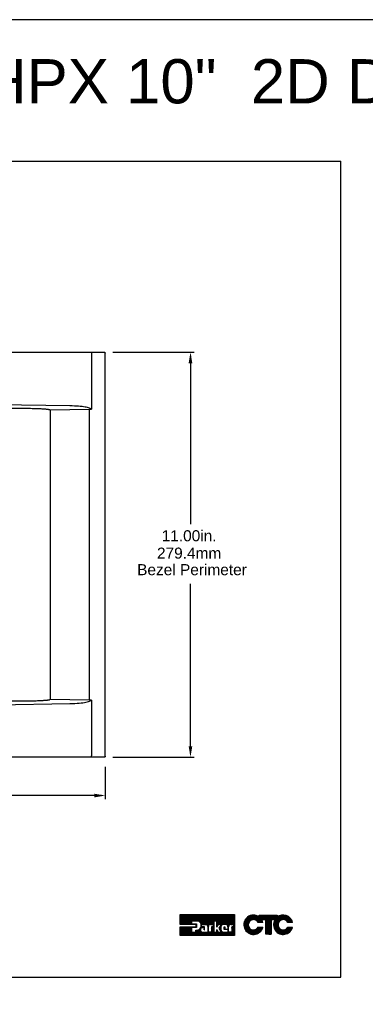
# Model space of a CAD drawing. Extents: x 126 to 180.2, y -64.4 to 9.5.
# Tile 22 of 26: x 143.7 to 153.1, y -17.2 to 9.5. Entities that reach past the tile are written whole.
import ezdxf

# ---------------------------------------------------------------- set-up
doc = ezdxf.new("R2010")
doc.units = 0
doc.header["$LTSCALE"] = 1.87
doc.header["$MEASUREMENT"] = 0
doc.layers.get('0').update_dxf_attribs({"linetype": 'CONTINUOUS'})
for name, color, linetype in [('dim', 5, 'CONTINUOUS'), ('prod', 6, 'CONTINUOUS'), ('UNIT', 7, 'CONTINUOUS')]:
    doc.layers.add(name, color=color, linetype=linetype)

msp = doc.modelspace()

# ---------------------------------------------------------------- linework, layer by layer
at = {"linetype": 'Continuous'}
for p, q in [((126.77, 5.69), (152.438, 5.69)), ((152.438, -16.47), (152.438, 5.69)), ((126.77, -16.47), (152.438, -16.47))]:
    msp.add_line(p, q, dxfattribs=at)
at = {"layer": 'dim'}
for p, q in [((146.24, 0.504), (148.452, 0.504)), ((148.352, 0.404), (148.352, -4.168)), ((148.352, -10.396), (148.352, -5.785)), ((146.24, -10.496), (148.452, -10.496)), ((146.037, -10.757), (146.037, -11.636)), ((145.937, -11.536), (140.016, -11.536))]:
    msp.add_line(p, q, dxfattribs=at)
for points in [[(148.302, 0.204), (148.402, 0.204), (148.352, 0.504)], [(148.302, -10.196), (148.402, -10.196), (148.352, -10.496)], [(145.737, -11.486), (145.737, -11.586), (146.037, -11.536)]]:
    msp.add_solid(points, dxfattribs=at)
at = {"layer": 'prod', "flags": 128}
msp.add_lwpolyline([(125.956, -64.355), (180.249, -64.355), (180.249, 9.533), (125.956, 9.533)], close=True, dxfattribs=at)
at = {"layer": 'UNIT'}
for p, q in [((132.287, 0.504), (146.007, 0.504)), ((145.667, 0.467), (145.667, -1.047)), ((146.037, -10.466), (146.037, 0.474)), ((134.45, -1.019), (143.843, -1.019)), ((144.536, -1.065), (144.538, -1.065)), ((144.536, -1.065), (144.536, -8.927)), ((144.538, -1.065), (145.611, -1.047)), ((145.611, -8.946), (145.611, -1.047)), ((143.843, -8.973), (134.45, -8.973)), ((144.536, -8.927), (144.538, -8.927)), ((145.611, -8.946), (144.538, -8.927)), ((145.667, -8.946), (145.667, -10.46)), ((146.007, -10.496), (132.287, -10.496)), ((148.07, -15.031), (148.337, -14.763)), ((148.07, -15.021), (148.327, -14.763)), ((148.07, -15.011), (148.317, -14.763)), ((148.07, -15.001), (148.307, -14.763)), ((148.07, -14.99), (148.297, -14.763)), ((148.07, -14.98), (148.287, -14.763)), ((148.07, -14.97), (148.277, -14.763)), ((148.07, -14.96), (148.267, -14.763)), ((148.07, -14.95), (148.257, -14.763)), ((148.07, -14.94), (148.247, -14.763)), ((148.07, -14.93), (148.237, -14.763)), ((148.07, -14.92), (148.227, -14.763)), ((148.07, -14.91), (148.217, -14.763)), ((148.07, -14.9), (148.207, -14.763)), ((148.07, -14.89), (148.197, -14.763)), ((148.07, -14.88), (148.187, -14.763)), ((148.07, -14.87), (148.177, -14.763)), ((148.07, -14.86), (148.166, -14.763)), ((148.07, -14.85), (148.156, -14.763)), ((148.07, -14.84), (148.146, -14.763)), ((148.07, -14.83), (148.136, -14.763)), ((148.07, -14.82), (148.126, -14.763)), ((148.07, -14.81), (148.116, -14.763)), ((148.07, -14.8), (148.106, -14.763)), ((148.07, -14.79), (148.096, -14.763)), ((148.07, -14.78), (148.086, -14.763)), ((148.07, -14.77), (148.076, -14.763)), ((148.07, -15.035), (148.07, -14.763)), ((148.07, -14.763), (149.552, -14.763)), ((148.075, -15.035), (148.347, -14.763)), ((148.085, -15.035), (148.357, -14.763)), ((148.095, -15.035), (148.367, -14.763)), ((148.105, -15.035), (148.377, -14.763)), ((148.115, -15.035), (148.387, -14.763)), ((148.125, -15.035), (148.397, -14.763)), ((148.135, -15.035), (148.408, -14.763)), ((148.145, -15.035), (148.418, -14.763)), ((148.155, -15.035), (148.428, -14.763)), ((148.165, -15.035), (148.438, -14.763)), ((148.175, -15.035), (148.448, -14.763)), ((148.185, -15.035), (148.458, -14.763)), ((148.195, -15.035), (148.468, -14.763)), ((148.205, -15.035), (148.478, -14.763)), ((148.215, -15.035), (148.488, -14.763)), ((148.225, -15.035), (148.498, -14.763)), ((148.235, -15.035), (148.508, -14.763)), ((148.246, -15.035), (148.518, -14.763)), ((148.256, -15.035), (148.528, -14.763)), ((148.266, -15.035), (148.538, -14.763)), ((148.276, -15.035), (148.548, -14.763)), ((148.286, -15.035), (148.558, -14.763)), ((148.296, -15.035), (148.381, -14.951)), ((148.306, -15.035), (148.381, -14.961)), ((148.316, -15.035), (148.381, -14.971)), ((148.381, -14.945), (148.381, -15.019)), ((148.54, -14.945), (148.381, -14.945)), ((148.387, -14.945), (148.568, -14.763)), ((148.397, -14.945), (148.578, -14.763)), ((148.407, -14.945), (148.588, -14.763)), ((148.417, -14.945), (148.598, -14.763)), ((148.427, -14.945), (148.608, -14.763)), ((148.437, -14.945), (148.618, -14.763)), ((148.447, -14.945), (148.628, -14.763)), ((148.457, -14.945), (148.639, -14.763)), ((148.467, -14.945), (148.649, -14.763)), ((148.477, -14.945), (148.659, -14.763)), ((148.487, -14.945), (148.669, -14.763)), ((148.497, -14.945), (148.679, -14.763)), ((148.507, -14.945), (148.689, -14.763)), ((148.517, -14.945), (148.699, -14.763)), ((148.527, -14.945), (148.709, -14.763)), ((148.537, -14.945), (148.719, -14.763)), ((148.546, -14.946), (148.729, -14.763)), ((148.555, -14.947), (148.739, -14.763)), ((148.564, -14.948), (148.749, -14.763)), ((148.571, -14.951), (148.759, -14.763)), ((148.578, -14.954), (148.769, -14.763)), ((148.585, -14.957), (148.779, -14.763)), ((148.592, -14.96), (148.789, -14.763)), ((148.598, -14.965), (148.799, -14.763)), ((148.603, -14.969), (148.809, -14.763)), ((148.608, -14.974), (148.819, -14.763)), ((148.614, -14.979), (148.829, -14.763)), ((148.618, -14.985), (148.839, -14.763)), ((148.622, -14.991), (148.849, -14.763)), ((148.626, -14.997), (148.859, -14.763)), ((148.629, -15.003), (148.869, -14.763)), ((148.632, -15.011), (148.88, -14.763)), ((148.634, -15.019), (148.89, -14.763)), ((148.636, -15.026), (148.9, -14.763)), ((148.639, -15.034), (148.91, -14.763)), ((148.641, -15.042), (148.92, -14.763)), ((148.657, -15.035), (148.93, -14.763)), ((148.667, -15.035), (148.94, -14.763)), ((148.677, -15.035), (148.95, -14.763)), ((148.687, -15.035), (148.96, -14.763)), ((148.697, -15.035), (148.97, -14.763)), ((148.707, -15.035), (148.98, -14.763)), ((148.718, -15.035), (148.99, -14.763)), ((148.728, -15.035), (149, -14.763)), ((148.738, -15.035), (149.01, -14.763)), ((148.748, -15.035), (149.02, -14.763)), ((148.758, -15.035), (149.03, -14.763)), ((148.768, -15.035), (149.04, -14.763)), ((148.776, -15.037), (149.05, -14.763)), ((148.785, -15.039), (149.06, -14.763)), ((148.792, -15.042), (149.07, -14.763)), ((148.798, -15.046), (149.08, -14.763)), ((148.804, -15.05), (149.09, -14.763)), ((148.809, -15.055), (149.1, -14.763)), ((148.813, -15.061), (149.111, -14.763)), ((148.817, -15.067), (149.121, -14.763)), ((148.82, -15.074), (149.131, -14.763)), ((148.821, -15.082), (149.141, -14.763)), ((148.874, -15.039), (149.151, -14.763)), ((148.887, -15.037), (149.161, -14.763)), ((148.898, -15.035), (148.984, -14.95)), ((148.908, -15.035), (148.984, -14.96)), ((148.918, -15.035), (148.984, -14.97)), ((148.984, -14.948), (148.984, -15.243)), ((149.068, -14.948), (148.984, -14.948)), ((148.986, -14.948), (149.171, -14.763)), ((148.996, -14.948), (149.181, -14.763)), ((149.006, -14.948), (149.191, -14.763)), ((149.016, -14.948), (149.201, -14.763)), ((149.026, -14.948), (149.211, -14.763)), ((149.036, -14.948), (149.221, -14.763)), ((149.046, -14.948), (149.231, -14.763)), ((149.056, -14.948), (149.241, -14.763)), ((149.067, -14.948), (149.251, -14.763)), ((149.068, -15.067), (149.372, -14.763)), ((149.068, -15.057), (149.362, -14.763)), ((149.068, -15.047), (149.352, -14.763)), ((149.068, -15.037), (149.342, -14.763)), ((149.068, -15.027), (149.331, -14.763)), ((149.068, -15.017), (149.321, -14.763)), ((149.068, -15.007), (149.311, -14.763)), ((149.068, -14.997), (149.301, -14.763)), ((149.068, -14.987), (149.291, -14.763)), ((149.068, -14.977), (149.281, -14.763)), ((149.068, -14.967), (149.271, -14.763)), ((149.068, -14.957), (149.261, -14.763)), ((149.068, -15.107), (149.068, -14.948)), ((149.109, -15.035), (149.382, -14.763)), ((149.119, -15.035), (149.392, -14.763)), ((149.129, -15.035), (149.402, -14.763)), ((149.139, -15.035), (149.412, -14.763)), ((149.149, -15.035), (149.422, -14.763)), ((149.159, -15.035), (149.432, -14.763)), ((149.169, -15.035), (149.442, -14.763)), ((149.17, -15.075), (149.482, -14.763)), ((149.18, -15.035), (149.452, -14.763)), ((149.186, -15.05), (149.472, -14.763)), ((149.19, -15.035), (149.462, -14.763)), ((149.213, -15.042), (149.492, -14.763)), ((149.228, -15.037), (149.502, -14.763)), ((149.241, -15.034), (149.512, -14.763)), ((149.252, -15.034), (149.522, -14.763)), ((149.262, -15.033), (149.532, -14.763)), ((149.272, -15.033), (149.542, -14.763)), ((149.282, -15.033), (149.552, -14.763)), ((149.292, -15.033), (149.552, -14.773)), ((149.302, -15.034), (149.552, -14.783)), ((149.31, -15.035), (149.552, -14.793)), ((149.319, -15.037), (149.552, -14.803)), ((149.327, -15.039), (149.552, -14.813)), ((149.333, -15.042), (149.552, -14.823)), ((149.339, -15.046), (149.552, -14.833)), ((149.345, -15.05), (149.552, -14.843)), ((149.351, -15.055), (149.552, -14.853)), ((149.355, -15.061), (149.552, -14.863)), ((149.359, -15.067), (149.552, -14.874)), ((149.363, -15.073), (149.552, -14.884)), ((149.366, -15.08), (149.552, -14.894)), ((149.368, -15.088), (149.552, -14.904)), ((149.426, -15.04), (149.552, -14.914)), ((149.438, -15.038), (149.552, -14.924)), ((149.451, -15.035), (149.552, -14.934)), ((149.461, -15.035), (149.552, -14.944)), ((149.471, -15.035), (149.552, -14.954)), ((149.481, -15.035), (149.552, -14.964)), ((149.552, -14.763), (149.552, -15.332)), ((149.803, -15.067), (150.087, -14.783)), ((149.803, -15.06), (150.08, -14.783)), ((149.803, -15.053), (150.073, -14.783)), ((149.803, -15.047), (150.066, -14.783)), ((149.803, -15.04), (150.06, -14.783)), ((149.803, -15.033), (150.053, -14.783)), ((149.803, -15.027), (150.046, -14.783)), ((149.804, -15.073), (150.092, -14.784)), ((149.804, -15.019), (150.039, -14.784)), ((149.805, -15.078), (150.098, -14.785)), ((149.805, -15.011), (150.031, -14.785)), ((149.806, -15.084), (150.104, -14.786)), ((149.806, -15.003), (150.023, -14.787)), ((149.807, -15.09), (150.109, -14.787)), ((149.808, -15.095), (150.115, -14.788)), ((149.808, -14.995), (150.015, -14.788)), ((149.809, -14.987), (150.007, -14.789)), ((149.809, -15.101), (149.966, -14.944)), ((149.811, -14.979), (149.998, -14.791)), ((149.814, -14.968), (149.989, -14.794)), ((149.818, -14.958), (149.978, -14.798)), ((149.822, -14.948), (149.967, -14.802)), ((149.825, -14.937), (149.957, -14.806)), ((149.833, -14.923), (149.943, -14.813)), ((149.842, -14.907), (149.927, -14.822)), ((149.857, -14.885), (149.906, -14.836)), ((149.968, -14.942), (150.121, -14.789)), ((149.994, -14.922), (150.127, -14.79)), ((150.006, -14.917), (150.132, -14.791)), ((150.018, -14.912), (150.137, -14.793)), ((150.028, -14.909), (150.142, -14.795)), ((150.036, -14.907), (150.147, -14.796)), ((150.044, -14.906), (150.152, -14.798)), ((150.053, -14.904), (150.157, -14.8)), ((150.059, -14.904), (150.162, -14.802)), ((150.066, -14.904), (150.167, -14.803)), ((150.072, -14.904), (150.172, -14.805)), ((150.079, -14.905), (150.176, -14.807)), ((150.085, -14.905), (150.181, -14.81)), ((150.091, -14.906), (150.185, -14.812)), ((150.096, -14.908), (150.189, -14.814)), ((150.101, -14.909), (150.193, -14.817)), ((150.106, -14.911), (150.198, -14.819)), ((150.112, -14.912), (150.202, -14.822)), ((150.117, -14.914), (150.206, -14.824)), ((150.121, -14.916), (150.21, -14.827)), ((150.126, -14.918), (150.215, -14.829)), ((150.13, -14.92), (150.263, -14.787)), ((150.134, -14.923), (150.27, -14.787)), ((150.139, -14.925), (150.276, -14.787)), ((150.143, -14.927), (150.283, -14.787)), ((150.147, -14.93), (150.29, -14.787)), ((150.151, -14.933), (150.296, -14.787)), ((150.154, -14.936), (150.303, -14.787)), ((150.158, -14.939), (150.31, -14.787)), ((150.161, -14.943), (150.317, -14.787)), ((150.165, -14.946), (150.323, -14.787)), ((150.168, -14.949), (150.33, -14.787)), ((150.172, -14.952), (150.337, -14.787)), ((150.175, -14.956), (150.343, -14.787)), ((150.177, -14.96), (150.35, -14.787)), ((150.18, -14.964), (150.357, -14.787)), ((150.183, -14.968), (150.363, -14.787)), ((150.185, -14.972), (150.37, -14.787)), ((150.188, -14.976), (150.377, -14.787)), ((150.192, -14.979), (150.383, -14.787)), ((150.199, -14.979), (150.39, -14.787)), ((150.205, -14.979), (150.397, -14.787)), ((150.212, -14.979), (150.404, -14.787)), ((150.215, -14.789), (150.216, -14.787)), ((150.215, -14.795), (150.223, -14.787)), ((150.215, -14.829), (150.256, -14.787)), ((150.215, -14.822), (150.25, -14.787)), ((150.215, -14.815), (150.243, -14.787)), ((150.215, -14.809), (150.236, -14.787)), ((150.215, -14.802), (150.23, -14.787)), ((150.215, -14.829), (150.215, -14.787)), ((150.215, -14.787), (150.708, -14.787)), ((150.219, -14.979), (150.41, -14.787)), ((150.226, -14.979), (150.292, -14.913)), ((150.232, -14.979), (150.294, -14.917)), ((150.239, -14.979), (150.296, -14.921)), ((150.246, -14.979), (150.299, -14.926)), ((150.252, -14.979), (150.301, -14.93)), ((150.259, -14.979), (150.303, -14.935)), ((150.266, -14.979), (150.305, -14.939)), ((150.272, -14.979), (150.307, -14.944)), ((150.279, -14.979), (150.309, -14.949)), ((150.286, -14.979), (150.311, -14.954)), ((150.398, -14.911), (150.291, -14.911)), ((150.293, -14.911), (150.417, -14.787)), ((150.293, -14.979), (150.313, -14.959)), ((150.299, -14.979), (150.314, -14.964)), ((150.3, -14.911), (150.424, -14.787)), ((150.306, -14.911), (150.43, -14.787)), ((150.306, -14.979), (150.316, -14.969)), ((150.313, -14.911), (150.437, -14.787)), ((150.32, -14.911), (150.444, -14.787)), ((150.327, -14.911), (150.45, -14.787)), ((150.333, -14.911), (150.457, -14.787)), ((150.34, -14.911), (150.464, -14.787)), ((150.347, -14.911), (150.471, -14.787)), ((150.353, -14.911), (150.477, -14.787)), ((150.36, -14.911), (150.484, -14.787)), ((150.367, -14.911), (150.491, -14.787)), ((150.373, -14.911), (150.497, -14.787)), ((150.38, -14.911), (150.504, -14.787)), ((150.387, -14.911), (150.511, -14.787)), ((150.394, -14.911), (150.517, -14.787)), ((150.398, -15.055), (150.665, -14.787)), ((150.398, -15.048), (150.658, -14.787)), ((150.398, -15.041), (150.651, -14.787)), ((150.398, -15.034), (150.645, -14.787)), ((150.398, -15.028), (150.638, -14.787)), ((150.398, -15.021), (150.631, -14.787)), ((150.398, -15.014), (150.625, -14.787)), ((150.398, -15.008), (150.618, -14.787)), ((150.398, -15.001), (150.611, -14.787)), ((150.398, -14.994), (150.604, -14.787)), ((150.398, -14.988), (150.598, -14.787)), ((150.398, -14.981), (150.591, -14.787)), ((150.398, -14.974), (150.584, -14.787)), ((150.398, -14.967), (150.578, -14.787)), ((150.398, -14.961), (150.571, -14.787)), ((150.398, -14.954), (150.564, -14.787)), ((150.398, -14.947), (150.558, -14.787)), ((150.398, -14.941), (150.551, -14.787)), ((150.398, -14.934), (150.544, -14.787)), ((150.398, -14.927), (150.537, -14.787)), ((150.398, -14.921), (150.531, -14.787)), ((150.398, -14.914), (150.524, -14.787)), ((150.398, -15.302), (150.398, -14.911)), ((150.398, -15.061), (150.541, -14.918)), ((150.398, -15.068), (150.541, -14.924)), ((150.398, -15.075), (150.541, -14.931)), ((150.398, -15.081), (150.541, -14.938)), ((150.398, -15.088), (150.541, -14.944)), ((150.398, -15.095), (150.541, -14.951)), ((150.398, -15.101), (150.541, -14.958)), ((150.398, -15.108), (150.541, -14.965)), ((150.398, -15.115), (150.541, -14.971)), ((150.541, -14.911), (150.541, -15.302)), ((150.647, -14.911), (150.541, -14.911)), ((150.548, -14.911), (150.671, -14.787)), ((150.554, -14.911), (150.678, -14.787)), ((150.561, -14.911), (150.685, -14.787)), ((150.568, -14.911), (150.691, -14.787)), ((150.574, -14.911), (150.698, -14.787)), ((150.581, -14.911), (150.705, -14.787)), ((150.588, -14.911), (150.708, -14.791)), ((150.594, -14.911), (150.708, -14.798)), ((150.601, -14.911), (150.708, -14.805)), ((150.608, -14.911), (150.708, -14.812)), ((150.61, -15.043), (150.871, -14.782)), ((150.611, -15.055), (150.883, -14.783)), ((150.611, -15.049), (150.877, -14.783)), ((150.611, -15.036), (150.864, -14.783)), ((150.611, -15.028), (150.856, -14.783)), ((150.612, -15.074), (150.902, -14.784)), ((150.612, -15.068), (150.896, -14.784)), ((150.612, -15.061), (150.889, -14.784)), ((150.612, -15.021), (150.849, -14.784)), ((150.613, -15.08), (150.908, -14.785)), ((150.613, -15.013), (150.841, -14.785)), ((150.614, -15.086), (150.914, -14.786)), ((150.614, -15.006), (150.834, -14.786)), ((150.614, -14.911), (150.708, -14.818)), ((150.615, -14.998), (150.826, -14.786)), ((150.615, -15.092), (150.92, -14.787)), ((150.616, -15.097), (150.925, -14.788)), ((150.616, -14.99), (150.817, -14.789)), ((150.617, -15.102), (150.764, -14.956)), ((150.619, -14.98), (150.808, -14.791)), ((150.621, -14.911), (150.708, -14.825)), ((150.622, -14.971), (150.799, -14.794)), ((150.624, -14.962), (150.79, -14.796)), ((150.627, -14.952), (150.78, -14.8)), ((150.628, -14.911), (150.708, -14.832)), ((150.633, -14.94), (150.767, -14.805)), ((150.635, -14.911), (150.708, -14.838)), ((150.639, -14.927), (150.755, -14.811)), ((150.641, -14.911), (150.721, -14.832)), ((150.646, -14.914), (150.742, -14.817)), ((150.708, -14.787), (150.708, -14.841)), ((150.784, -14.936), (150.93, -14.789)), ((150.806, -14.921), (150.936, -14.791)), ((150.818, -14.916), (150.941, -14.792)), ((150.83, -14.91), (150.947, -14.793)), ((150.838, -14.908), (150.952, -14.795)), ((150.847, -14.907), (150.957, -14.796)), ((150.855, -14.905), (150.962, -14.798)), ((150.863, -14.904), (150.967, -14.8)), ((150.87, -14.904), (150.971, -14.802)), ((150.876, -14.904), (150.976, -14.804)), ((150.882, -14.905), (150.981, -14.806)), ((150.889, -14.905), (150.985, -14.808)), ((150.895, -14.905), (150.99, -14.81)), ((150.9, -14.907), (150.995, -14.812)), ((150.906, -14.908), (150.999, -14.815)), ((150.911, -14.91), (151.003, -14.817)), ((150.916, -14.911), (151.007, -14.82)), ((150.921, -14.912), (151.011, -14.823)), ((150.927, -14.914), (151.015, -14.825)), ((150.931, -14.916), (151.019, -14.828)), ((150.935, -14.919), (151.023, -14.83)), ((150.94, -14.921), (151.028, -14.833)), ((150.944, -14.923), (151.032, -14.836)), ((150.948, -14.926), (151.035, -14.839)), ((150.952, -14.928), (151.039, -14.842)), ((150.957, -14.931), (151.042, -14.845)), ((150.96, -14.934), (151.046, -14.848)), ((150.964, -14.937), (151.049, -14.851)), ((150.967, -14.94), (151.053, -14.855)), ((150.971, -14.944), (151.056, -14.858)), ((150.974, -14.947), (151.06, -14.861)), ((150.978, -14.95), (151.063, -14.864)), ((150.981, -14.953), (151.067, -14.868)), ((150.983, -14.957), (151.07, -14.871)), ((150.986, -14.961), (151.072, -14.875)), ((150.989, -14.965), (151.075, -14.879)), ((150.992, -14.969), (151.078, -14.883)), ((150.994, -14.973), (151.081, -14.886)), ((150.997, -14.977), (151.084, -14.89)), ((151.002, -14.979), (151.087, -14.894)), ((151.009, -14.979), (151.09, -14.898)), ((151.016, -14.979), (151.093, -14.902)), ((151.022, -14.979), (151.095, -14.906)), ((151.029, -14.979), (151.098, -14.91)), ((151.036, -14.979), (151.1, -14.914)), ((151.042, -14.979), (151.102, -14.919)), ((151.049, -14.979), (151.105, -14.923)), ((151.056, -14.979), (151.107, -14.927)), ((151.062, -14.979), (151.11, -14.932)), ((151.069, -14.979), (151.112, -14.936)), ((151.076, -14.979), (151.114, -14.941)), ((151.083, -14.979), (151.116, -14.946)), ((151.089, -14.979), (151.117, -14.951)), ((151.096, -14.979), (151.119, -14.956)), ((151.103, -14.979), (151.121, -14.961)), ((151.109, -14.979), (151.123, -14.966)), ((151.116, -14.979), (151.124, -14.971)), ((148.504, -15.035), (148.07, -15.035)), ((148.07, -15.332), (148.3, -15.102)), ((148.07, -15.322), (148.29, -15.102)), ((148.07, -15.312), (148.28, -15.102)), ((148.07, -15.302), (148.27, -15.102)), ((148.07, -15.292), (148.26, -15.102)), ((148.07, -15.282), (148.25, -15.102)), ((148.07, -15.272), (148.24, -15.102)), ((148.07, -15.262), (148.23, -15.102)), ((148.07, -15.252), (148.22, -15.102)), ((148.07, -15.242), (148.209, -15.102)), ((148.07, -15.232), (148.199, -15.102)), ((148.07, -15.221), (148.189, -15.102)), ((148.07, -15.211), (148.179, -15.102)), ((148.07, -15.201), (148.169, -15.102)), ((148.07, -15.191), (148.159, -15.102)), ((148.07, -15.181), (148.149, -15.102)), ((148.07, -15.171), (148.139, -15.102)), ((148.07, -15.161), (148.129, -15.102)), ((148.07, -15.151), (148.119, -15.102)), ((148.07, -15.141), (148.109, -15.102)), ((148.07, -15.131), (148.099, -15.102)), ((148.07, -15.121), (148.089, -15.102)), ((148.07, -15.111), (148.079, -15.102)), ((148.07, -15.332), (148.07, -15.102)), ((148.07, -15.102), (148.504, -15.102)), ((148.08, -15.332), (148.31, -15.102)), ((148.09, -15.332), (148.32, -15.102)), ((148.1, -15.332), (148.33, -15.102)), ((148.11, -15.332), (148.34, -15.102)), ((148.12, -15.332), (148.35, -15.102)), ((148.13, -15.332), (148.36, -15.102)), ((148.14, -15.332), (148.37, -15.102)), ((148.15, -15.332), (148.38, -15.102)), ((148.16, -15.332), (148.39, -15.102)), ((148.17, -15.332), (148.381, -15.121)), ((148.18, -15.332), (148.381, -15.131)), ((148.19, -15.332), (148.381, -15.141)), ((148.2, -15.332), (148.381, -15.152)), ((148.21, -15.332), (148.381, -15.162)), ((148.221, -15.332), (148.381, -15.172)), ((148.231, -15.332), (148.381, -15.182)), ((148.241, -15.332), (148.381, -15.192)), ((148.251, -15.332), (148.381, -15.202)), ((148.261, -15.332), (148.381, -15.212)), ((148.271, -15.332), (148.381, -15.222)), ((148.281, -15.332), (148.381, -15.232)), ((148.326, -15.035), (148.381, -14.981)), ((148.336, -15.035), (148.381, -14.991)), ((148.346, -15.035), (148.381, -15.001)), ((148.356, -15.035), (148.381, -15.011)), ((148.366, -15.035), (148.383, -15.019)), ((148.376, -15.035), (148.393, -15.019)), ((148.381, -15.019), (148.52, -15.019)), ((148.381, -15.119), (148.381, -15.243)), ((148.52, -15.119), (148.381, -15.119)), ((148.383, -15.119), (148.4, -15.102)), ((148.386, -15.035), (148.403, -15.019)), ((148.393, -15.119), (148.41, -15.102)), ((148.396, -15.035), (148.413, -15.019)), ((148.403, -15.119), (148.42, -15.102)), ((148.406, -15.035), (148.423, -15.019)), ((148.411, -15.332), (148.558, -15.185)), ((148.413, -15.119), (148.43, -15.102)), ((148.416, -15.035), (148.433, -15.019)), ((148.421, -15.332), (148.571, -15.182)), ((148.423, -15.119), (148.44, -15.102)), ((148.426, -15.035), (148.443, -15.019)), ((148.431, -15.332), (148.594, -15.169)), ((148.433, -15.119), (148.451, -15.102)), ((148.436, -15.035), (148.453, -15.019)), ((148.441, -15.332), (148.67, -15.104)), ((148.443, -15.119), (148.461, -15.102)), ((148.446, -15.035), (148.463, -15.019)), ((148.452, -15.332), (148.629, -15.154)), ((148.453, -15.119), (148.471, -15.102)), ((148.456, -15.035), (148.473, -15.019)), ((148.462, -15.332), (148.623, -15.17)), ((148.463, -15.119), (148.481, -15.102)), ((148.466, -15.035), (148.483, -15.019)), ((148.472, -15.332), (148.623, -15.181)), ((148.473, -15.119), (148.491, -15.102)), ((148.477, -15.035), (148.493, -15.019)), ((148.482, -15.332), (148.622, -15.191)), ((148.483, -15.119), (148.501, -15.102)), ((148.487, -15.035), (148.503, -15.019)), ((148.492, -15.332), (148.625, -15.198)), ((148.493, -15.119), (148.52, -15.093)), ((148.494, -15.239), (148.545, -15.188)), ((148.494, -15.229), (148.534, -15.189)), ((148.494, -15.219), (148.523, -15.189)), ((148.494, -15.209), (148.513, -15.189)), ((148.494, -15.199), (148.503, -15.189)), ((148.494, -15.243), (148.494, -15.189)), ((148.494, -15.189), (148.53, -15.189)), ((148.497, -15.035), (148.513, -15.019)), ((148.502, -15.332), (148.628, -15.206)), ((148.503, -15.119), (148.52, -15.103)), ((148.504, -15.038), (148.52, -15.022)), ((148.504, -15.048), (148.52, -15.032)), ((148.504, -15.102), (148.504, -15.035)), ((148.504, -15.058), (148.52, -15.042)), ((148.504, -15.068), (148.52, -15.052)), ((148.504, -15.078), (148.52, -15.063)), ((148.504, -15.088), (148.52, -15.073)), ((148.504, -15.098), (148.52, -15.083)), ((148.512, -15.332), (148.63, -15.213)), ((148.513, -15.119), (148.52, -15.113)), ((148.52, -15.019), (148.52, -15.119)), ((148.522, -15.332), (148.635, -15.218)), ((148.53, -15.189), (148.542, -15.188)), ((148.532, -15.332), (148.64, -15.223)), ((148.542, -15.332), (148.645, -15.229)), ((148.552, -15.332), (148.651, -15.233)), ((148.562, -15.332), (148.658, -15.236)), ((148.572, -15.332), (148.665, -15.239)), ((148.621, -15.142), (148.659, -15.104)), ((148.632, -15.121), (148.649, -15.104)), ((148.636, -15.107), (148.648, -15.095)), ((148.639, -15.094), (148.648, -15.085)), ((148.641, -15.052), (148.648, -15.045)), ((148.641, -15.061), (148.648, -15.055)), ((148.642, -15.071), (148.648, -15.065)), ((148.642, -15.081), (148.648, -15.075)), ((148.648, -15.104), (148.648, -15.035)), ((148.648, -15.035), (148.768, -15.035)), ((148.737, -15.104), (148.648, -15.104)), ((148.658, -15.125), (148.68, -15.104)), ((148.671, -15.122), (148.69, -15.104)), ((148.683, -15.119), (148.722, -15.119)), ((148.684, -15.119), (148.7, -15.104)), ((148.694, -15.119), (148.71, -15.104)), ((148.704, -15.119), (148.72, -15.104)), ((148.714, -15.119), (148.73, -15.104)), ((148.722, -15.121), (148.737, -15.106)), ((148.722, -15.131), (148.737, -15.117)), ((148.722, -15.119), (148.722, -15.18)), ((148.722, -15.141), (148.737, -15.127)), ((148.722, -15.151), (148.737, -15.137)), ((148.722, -15.161), (148.737, -15.147)), ((148.722, -15.171), (148.737, -15.157)), ((148.722, -15.18), (148.737, -15.18)), ((148.724, -15.18), (148.737, -15.167)), ((148.734, -15.18), (148.737, -15.177)), ((148.737, -15.18), (148.737, -15.104)), ((148.743, -15.332), (148.838, -15.237)), ((148.823, -15.091), (148.841, -15.072)), ((148.823, -15.101), (148.839, -15.085)), ((148.823, -15.09), (148.823, -15.242)), ((148.823, -15.111), (148.838, -15.096)), ((148.823, -15.121), (148.838, -15.106)), ((148.823, -15.131), (148.838, -15.116)), ((148.823, -15.141), (148.838, -15.126)), ((148.823, -15.151), (148.838, -15.136)), ((148.823, -15.161), (148.838, -15.146)), ((148.823, -15.171), (148.838, -15.156)), ((148.823, -15.181), (148.838, -15.166)), ((148.823, -15.191), (148.838, -15.177)), ((148.823, -15.201), (148.838, -15.187)), ((148.823, -15.211), (148.838, -15.197)), ((148.823, -15.221), (148.838, -15.207)), ((148.823, -15.232), (148.838, -15.217)), ((148.823, -15.242), (148.838, -15.227)), ((148.838, -15.243), (148.838, -15.092)), ((148.843, -15.332), (148.984, -15.191)), ((148.853, -15.332), (148.984, -15.201)), ((148.863, -15.332), (148.984, -15.211)), ((148.873, -15.332), (148.984, -15.221)), ((148.883, -15.332), (148.984, -15.231)), ((148.894, -15.035), (148.972, -15.035)), ((148.924, -15.161), (148.984, -15.101)), ((148.924, -15.111), (148.931, -15.104)), ((148.924, -15.141), (148.961, -15.104)), ((148.924, -15.121), (148.941, -15.104)), ((148.924, -15.151), (148.971, -15.104)), ((148.924, -15.131), (148.951, -15.104)), ((148.924, -15.104), (148.924, -15.243)), ((148.972, -15.104), (148.924, -15.104)), ((148.924, -15.171), (148.984, -15.111)), ((148.924, -15.181), (148.984, -15.121)), ((148.924, -15.191), (148.984, -15.131)), ((148.924, -15.201), (148.984, -15.141)), ((148.924, -15.211), (148.984, -15.151)), ((148.924, -15.221), (148.984, -15.161)), ((148.924, -15.231), (148.984, -15.171)), ((148.924, -15.241), (148.984, -15.181)), ((148.928, -15.035), (148.984, -14.98)), ((148.938, -15.035), (148.984, -14.99)), ((148.949, -15.035), (148.984, -15)), ((148.959, -15.035), (148.984, -15.01)), ((148.969, -15.035), (148.984, -15.02)), ((148.972, -15.042), (148.984, -15.03)), ((148.972, -15.035), (148.972, -15.104)), ((148.972, -15.052), (148.984, -15.04)), ((148.972, -15.062), (148.984, -15.05)), ((148.972, -15.072), (148.984, -15.061)), ((148.972, -15.082), (148.984, -15.071)), ((148.972, -15.092), (148.984, -15.081)), ((148.972, -15.103), (148.984, -15.091)), ((148.984, -15.332), (149.094, -15.221)), ((148.994, -15.332), (149.098, -15.228)), ((149.004, -15.332), (149.101, -15.235)), ((149.105, -15.035), (149.068, -15.107)), ((149.068, -15.077), (149.101, -15.044)), ((149.068, -15.087), (149.089, -15.065)), ((149.068, -15.097), (149.078, -15.087)), ((149.068, -15.243), (149.068, -15.17)), ((149.068, -15.17), (149.105, -15.243)), ((149.068, -15.177), (149.07, -15.175)), ((149.068, -15.188), (149.074, -15.181)), ((149.068, -15.198), (149.077, -15.188)), ((149.068, -15.208), (149.08, -15.195)), ((149.068, -15.218), (149.084, -15.201)), ((149.068, -15.228), (149.087, -15.208)), ((149.068, -15.238), (149.091, -15.215)), ((149.194, -15.035), (149.105, -15.035)), ((149.114, -15.332), (149.214, -15.232)), ((149.124, -15.332), (149.22, -15.236)), ((149.133, -15.137), (149.194, -15.035)), ((149.199, -15.243), (149.133, -15.137)), ((149.134, -15.332), (149.228, -15.238)), ((149.135, -15.14), (149.177, -15.098)), ((149.139, -15.147), (149.176, -15.109)), ((149.14, -15.125), (149.179, -15.086)), ((149.143, -15.153), (149.176, -15.119)), ((149.144, -15.332), (149.236, -15.24)), ((149.146, -15.159), (149.176, -15.129)), ((149.15, -15.165), (149.176, -15.139)), ((149.154, -15.171), (149.176, -15.149)), ((149.155, -15.1), (149.186, -15.069)), ((149.158, -15.177), (149.176, -15.159)), ((149.162, -15.184), (149.176, -15.169)), ((149.166, -15.19), (149.178, -15.178)), ((149.17, -15.196), (149.18, -15.186)), ((149.174, -15.202), (149.181, -15.194)), ((149.176, -15.102), (149.176, -15.169)), ((149.177, -15.208), (149.185, -15.201)), ((149.181, -15.215), (149.189, -15.207)), ((149.185, -15.221), (149.193, -15.213)), ((149.189, -15.227), (149.197, -15.219)), ((149.193, -15.233), (149.202, -15.224)), ((149.197, -15.239), (149.208, -15.228)), ((149.301, -15.033), (149.259, -15.033)), ((149.269, -15.107), (149.277, -15.099)), ((149.269, -15.173), (149.269, -15.099)), ((149.269, -15.099), (149.283, -15.099)), ((149.269, -15.117), (149.283, -15.103)), ((149.269, -15.127), (149.283, -15.113)), ((149.269, -15.137), (149.283, -15.123)), ((149.269, -15.147), (149.283, -15.133)), ((149.269, -15.157), (149.283, -15.143)), ((149.269, -15.167), (149.283, -15.153)), ((149.371, -15.173), (149.269, -15.173)), ((149.273, -15.173), (149.283, -15.163)), ((149.283, -15.099), (149.283, -15.163)), ((149.283, -15.173), (149.293, -15.163)), ((149.283, -15.163), (149.371, -15.163)), ((149.285, -15.332), (149.386, -15.231)), ((149.293, -15.173), (149.303, -15.163)), ((149.303, -15.173), (149.313, -15.163)), ((149.313, -15.173), (149.323, -15.163)), ((149.323, -15.173), (149.333, -15.163)), ((149.334, -15.173), (149.343, -15.163)), ((149.344, -15.173), (149.353, -15.163)), ((149.354, -15.173), (149.364, -15.163)), ((149.364, -15.173), (149.386, -15.151)), ((149.369, -15.097), (149.39, -15.076)), ((149.371, -15.105), (149.388, -15.088)), ((149.371, -15.115), (149.386, -15.101)), ((149.371, -15.103), (149.371, -15.163)), ((149.371, -15.125), (149.386, -15.111)), ((149.371, -15.136), (149.386, -15.121)), ((149.371, -15.146), (149.386, -15.131)), ((149.371, -15.156), (149.386, -15.141)), ((149.371, -15.176), (149.386, -15.161)), ((149.371, -15.186), (149.386, -15.171)), ((149.371, -15.173), (149.371, -15.243)), ((149.371, -15.196), (149.386, -15.181)), ((149.371, -15.206), (149.386, -15.191)), ((149.371, -15.216), (149.386, -15.201)), ((149.371, -15.226), (149.386, -15.211)), ((149.371, -15.236), (149.386, -15.221)), ((149.386, -15.243), (149.386, -15.1)), ((149.386, -15.332), (149.552, -15.165)), ((149.396, -15.332), (149.552, -15.175)), ((149.406, -15.332), (149.552, -15.185)), ((149.416, -15.332), (149.552, -15.195)), ((149.426, -15.332), (149.552, -15.205)), ((149.436, -15.332), (149.552, -15.215)), ((149.446, -15.332), (149.552, -15.225)), ((149.45, -15.035), (149.52, -15.035)), ((149.456, -15.332), (149.552, -15.235)), ((149.472, -15.154), (149.552, -15.074)), ((149.472, -15.164), (149.552, -15.084)), ((149.472, -15.174), (149.552, -15.094)), ((149.472, -15.104), (149.473, -15.104)), ((149.472, -15.114), (149.483, -15.104)), ((149.472, -15.144), (149.513, -15.104)), ((149.472, -15.134), (149.503, -15.104)), ((149.472, -15.124), (149.493, -15.104)), ((149.472, -15.104), (149.472, -15.243)), ((149.52, -15.104), (149.472, -15.104)), ((149.472, -15.184), (149.552, -15.105)), ((149.472, -15.195), (149.552, -15.115)), ((149.472, -15.205), (149.552, -15.125)), ((149.472, -15.215), (149.552, -15.135)), ((149.472, -15.225), (149.552, -15.145)), ((149.472, -15.235), (149.552, -15.155)), ((149.491, -15.035), (149.552, -14.974)), ((149.501, -15.035), (149.552, -14.984)), ((149.511, -15.035), (149.552, -14.994)), ((149.52, -15.037), (149.552, -15.004)), ((149.52, -15.047), (149.552, -15.014)), ((149.52, -15.057), (149.552, -15.024)), ((149.52, -15.067), (149.552, -15.034)), ((149.52, -15.035), (149.52, -15.104)), ((149.52, -15.077), (149.552, -15.044)), ((149.52, -15.087), (149.552, -15.054)), ((149.52, -15.097), (149.552, -15.064)), ((149.81, -15.107), (149.944, -14.973)), ((149.811, -15.112), (149.937, -14.986)), ((149.812, -15.117), (149.931, -14.999)), ((149.814, -15.122), (149.929, -15.007)), ((149.816, -15.127), (149.927, -15.016)), ((149.818, -15.132), (149.925, -15.025)), ((149.82, -15.137), (149.924, -15.033)), ((149.822, -15.142), (149.924, -15.039)), ((149.823, -15.147), (149.924, -15.046)), ((149.825, -15.152), (149.924, -15.053)), ((149.827, -15.157), (149.924, -15.059)), ((149.829, -15.161), (149.925, -15.065)), ((149.832, -15.165), (149.926, -15.071)), ((149.834, -15.169), (149.928, -15.076)), ((149.837, -15.174), (149.929, -15.081)), ((149.839, -15.178), (149.93, -15.087)), ((149.842, -15.182), (149.931, -15.092)), ((149.844, -15.186), (149.934, -15.097)), ((149.847, -15.19), (149.936, -15.101)), ((149.849, -15.195), (149.938, -15.106)), ((149.852, -15.199), (149.94, -15.11)), ((149.855, -15.202), (149.942, -15.115)), ((149.858, -15.206), (149.945, -15.119)), ((149.861, -15.209), (149.947, -15.123)), ((149.864, -15.213), (149.95, -15.127)), ((149.867, -15.217), (149.953, -15.131)), ((149.87, -15.22), (149.956, -15.134)), ((149.873, -15.224), (149.959, -15.138)), ((149.876, -15.228), (149.962, -15.142)), ((149.879, -15.231), (149.965, -15.145)), ((149.883, -15.234), (149.969, -15.149)), ((149.887, -15.237), (149.973, -15.152)), ((149.89, -15.24), (149.976, -15.154)), ((149.894, -15.243), (149.98, -15.157)), ((149.898, -15.246), (149.984, -15.16)), ((149.901, -15.249), (149.988, -15.163)), ((149.905, -15.253), (149.992, -15.166)), ((149.909, -15.256), (149.996, -15.168)), ((149.912, -15.259), (150.001, -15.17)), ((149.916, -15.262), (150.005, -15.172)), ((149.92, -15.264), (150.01, -15.174)), ((149.925, -15.266), (150.015, -15.177)), ((149.929, -15.269), (150.019, -15.179)), ((149.933, -15.271), (150.024, -15.18)), ((149.937, -15.274), (150.03, -15.181)), ((149.942, -15.276), (150.035, -15.183)), ((149.946, -15.279), (150.041, -15.184)), ((149.95, -15.281), (150.047, -15.185)), ((149.954, -15.283), (150.052, -15.186)), ((149.959, -15.285), (150.059, -15.186)), ((149.964, -15.287), (150.066, -15.186)), ((149.969, -15.289), (150.073, -15.185)), ((149.974, -15.291), (150.08, -15.185)), ((149.979, -15.292), (150.087, -15.185)), ((149.984, -15.294), (150.096, -15.182)), ((149.989, -15.296), (150.105, -15.18)), ((149.994, -15.298), (150.114, -15.177)), ((149.999, -15.299), (150.127, -15.172)), ((150.005, -15.3), (150.142, -15.163)), ((150.01, -15.301), (150.2, -15.111)), ((150.016, -15.302), (150.207, -15.111)), ((150.022, -15.303), (150.214, -15.111)), ((150.027, -15.304), (150.221, -15.111)), ((150.033, -15.305), (150.227, -15.111)), ((150.039, -15.306), (150.234, -15.111)), ((150.045, -15.307), (150.241, -15.111)), ((150.052, -15.307), (150.247, -15.111)), ((150.058, -15.307), (150.254, -15.111)), ((150.065, -15.307), (150.261, -15.111)), ((150.072, -15.307), (150.267, -15.111)), ((150.079, -15.307), (150.274, -15.111)), ((150.085, -15.307), (150.281, -15.111)), ((150.093, -15.306), (150.287, -15.111)), ((150.101, -15.305), (150.294, -15.111)), ((150.109, -15.303), (150.301, -15.111)), ((150.117, -15.302), (150.308, -15.111)), ((150.125, -15.3), (150.314, -15.111)), ((150.134, -15.299), (150.318, -15.114)), ((150.144, -15.295), (150.314, -15.124)), ((150.155, -15.291), (150.311, -15.135)), ((150.165, -15.287), (150.307, -15.145)), ((150.176, -15.283), (150.303, -15.156)), ((150.182, -15.123), (150.194, -15.111)), ((150.319, -14.979), (150.19, -14.979)), ((150.19, -15.111), (150.319, -15.111)), ((150.191, -15.274), (150.294, -15.172)), ((150.207, -15.265), (150.285, -15.187)), ((150.235, -15.244), (150.264, -15.215)), ((150.313, -14.979), (150.318, -14.974)), ((150.398, -15.121), (150.541, -14.978)), ((150.398, -15.128), (150.541, -14.985)), ((150.398, -15.135), (150.541, -14.991)), ((150.398, -15.142), (150.541, -14.998)), ((150.398, -15.148), (150.541, -15.005)), ((150.398, -15.155), (150.541, -15.011)), ((150.398, -15.162), (150.541, -15.018)), ((150.398, -15.168), (150.541, -15.025)), ((150.398, -15.175), (150.541, -15.031)), ((150.398, -15.182), (150.541, -15.038)), ((150.398, -15.188), (150.541, -15.045)), ((150.398, -15.195), (150.541, -15.052)), ((150.398, -15.202), (150.541, -15.058)), ((150.398, -15.209), (150.541, -15.065)), ((150.398, -15.215), (150.541, -15.072)), ((150.398, -15.222), (150.541, -15.078)), ((150.398, -15.229), (150.541, -15.085)), ((150.398, -15.235), (150.541, -15.092)), ((150.398, -15.242), (150.541, -15.098)), ((150.398, -15.249), (150.541, -15.105)), ((150.398, -15.255), (150.541, -15.112)), ((150.398, -15.262), (150.541, -15.119)), ((150.398, -15.269), (150.541, -15.125)), ((150.398, -15.275), (150.541, -15.132)), ((150.398, -15.282), (150.541, -15.139)), ((150.398, -15.289), (150.541, -15.145)), ((150.398, -15.296), (150.541, -15.152)), ((150.398, -15.302), (150.541, -15.159)), ((150.404, -15.302), (150.541, -15.165)), ((150.411, -15.302), (150.541, -15.172)), ((150.417, -15.302), (150.541, -15.179)), ((150.424, -15.302), (150.541, -15.185)), ((150.431, -15.302), (150.541, -15.192)), ((150.438, -15.302), (150.541, -15.199)), ((150.444, -15.302), (150.541, -15.206)), ((150.451, -15.302), (150.541, -15.212)), ((150.458, -15.302), (150.541, -15.219)), ((150.464, -15.302), (150.541, -15.226)), ((150.471, -15.302), (150.541, -15.232)), ((150.478, -15.302), (150.541, -15.239)), ((150.619, -15.108), (150.75, -14.977)), ((150.62, -15.113), (150.743, -14.99)), ((150.621, -15.119), (150.739, -15.001)), ((150.623, -15.124), (150.737, -15.01)), ((150.624, -15.129), (150.735, -15.019)), ((150.626, -15.134), (150.733, -15.028)), ((150.628, -15.139), (150.732, -15.035)), ((150.63, -15.143), (150.732, -15.041)), ((150.632, -15.148), (150.732, -15.048)), ((150.634, -15.153), (150.732, -15.055)), ((150.636, -15.157), (150.732, -15.061)), ((150.638, -15.162), (150.734, -15.067)), ((150.64, -15.167), (150.735, -15.072)), ((150.643, -15.171), (150.736, -15.078)), ((150.645, -15.175), (150.737, -15.083)), ((150.648, -15.179), (150.739, -15.088)), ((150.651, -15.183), (150.74, -15.094)), ((150.653, -15.187), (150.742, -15.098)), ((150.656, -15.191), (150.745, -15.103)), ((150.658, -15.195), (150.747, -15.107)), ((150.661, -15.199), (150.749, -15.112)), ((150.664, -15.203), (150.751, -15.116)), ((150.667, -15.207), (150.753, -15.12)), ((150.67, -15.211), (150.756, -15.124)), ((150.673, -15.214), (150.759, -15.128)), ((150.676, -15.218), (150.762, -15.132)), ((150.679, -15.221), (150.765, -15.135)), ((150.683, -15.225), (150.768, -15.139)), ((150.686, -15.228), (150.771, -15.143)), ((150.689, -15.232), (150.774, -15.146)), ((150.692, -15.235), (150.778, -15.15)), ((150.696, -15.239), (150.782, -15.152)), ((150.699, -15.242), (150.786, -15.155)), ((150.703, -15.245), (150.789, -15.158)), ((150.707, -15.248), (150.793, -15.161)), ((150.711, -15.25), (150.797, -15.164)), ((150.714, -15.253), (150.801, -15.167)), ((150.718, -15.256), (150.805, -15.169)), ((150.722, -15.259), (150.81, -15.171)), ((150.726, -15.262), (150.815, -15.173)), ((150.73, -15.265), (150.819, -15.175)), ((150.734, -15.268), (150.824, -15.177)), ((150.738, -15.27), (150.829, -15.179)), ((150.742, -15.272), (150.834, -15.181)), ((150.747, -15.274), (150.839, -15.182)), ((150.751, -15.277), (150.845, -15.183)), ((150.756, -15.279), (150.851, -15.184)), ((150.76, -15.281), (150.856, -15.185)), ((150.764, -15.284), (150.862, -15.186)), ((150.769, -15.286), (150.869, -15.186)), ((150.773, -15.288), (150.876, -15.186)), ((150.778, -15.29), (150.883, -15.185)), ((150.784, -15.291), (150.89, -15.185)), ((150.789, -15.293), (150.897, -15.184)), ((150.794, -15.294), (150.907, -15.182)), ((150.799, -15.296), (150.916, -15.179)), ((150.804, -15.298), (150.925, -15.176)), ((150.809, -15.299), (150.939, -15.169)), ((150.814, -15.301), (150.954, -15.161)), ((150.82, -15.302), (151.011, -15.111)), ((150.826, -15.303), (151.017, -15.111)), ((150.832, -15.304), (151.024, -15.111)), ((150.837, -15.304), (151.031, -15.111)), ((150.843, -15.305), (151.037, -15.111)), ((150.849, -15.306), (151.044, -15.111)), ((150.855, -15.307), (151.051, -15.111)), ((150.861, -15.307), (151.057, -15.111)), ((150.868, -15.307), (151.064, -15.111)), ((150.875, -15.307), (151.071, -15.111)), ((150.882, -15.307), (151.078, -15.111)), ((150.889, -15.306), (151.084, -15.111)), ((150.896, -15.306), (151.091, -15.111)), ((150.903, -15.306), (151.098, -15.111)), ((150.911, -15.304), (151.104, -15.111)), ((150.919, -15.303), (151.111, -15.111)), ((150.928, -15.301), (151.118, -15.111)), ((150.936, -15.299), (151.124, -15.111)), ((150.945, -15.297), (151.125, -15.117)), ((150.955, -15.294), (151.122, -15.127)), ((150.966, -15.29), (151.118, -15.138)), ((150.977, -15.285), (151.114, -15.148)), ((150.986, -15.129), (151.004, -15.111)), ((150.988, -15.281), (151.108, -15.161)), ((151.127, -14.979), (150.998, -14.979)), ((150.998, -15.111), (151.127, -15.111)), ((151.004, -15.272), (151.1, -15.176)), ((151.021, -15.261), (151.091, -15.191)), ((151.059, -15.23), (151.064, -15.225)), ((151.123, -14.979), (151.126, -14.975)), ((149.552, -15.332), (148.07, -15.332)), ((148.291, -15.332), (148.381, -15.242)), ((148.301, -15.332), (148.39, -15.243)), ((148.311, -15.332), (148.4, -15.243)), ((148.321, -15.332), (148.41, -15.243)), ((148.331, -15.332), (148.42, -15.243)), ((148.341, -15.332), (148.43, -15.243)), ((148.351, -15.332), (148.44, -15.243)), ((148.361, -15.332), (148.45, -15.243)), ((148.371, -15.332), (148.46, -15.243)), ((148.381, -15.332), (148.47, -15.243)), ((148.381, -15.243), (148.494, -15.243)), ((148.391, -15.332), (148.48, -15.243)), ((148.401, -15.332), (148.49, -15.243)), ((148.582, -15.332), (148.672, -15.242)), ((148.592, -15.332), (148.682, -15.242)), ((148.602, -15.332), (148.692, -15.242)), ((148.612, -15.332), (148.702, -15.242)), ((148.622, -15.332), (148.712, -15.242)), ((148.632, -15.332), (148.722, -15.242)), ((148.642, -15.332), (148.732, -15.242)), ((148.652, -15.332), (148.742, -15.242)), ((148.662, -15.332), (148.752, -15.242)), ((148.672, -15.332), (148.762, -15.242)), ((148.673, -15.242), (148.823, -15.242)), ((148.682, -15.332), (148.772, -15.242)), ((148.693, -15.332), (148.782, -15.242)), ((148.703, -15.332), (148.792, -15.242)), ((148.713, -15.332), (148.802, -15.242)), ((148.723, -15.332), (148.812, -15.242)), ((148.733, -15.332), (148.822, -15.242)), ((148.753, -15.332), (148.842, -15.243)), ((148.763, -15.332), (148.852, -15.243)), ((148.773, -15.332), (148.862, -15.243)), ((148.783, -15.332), (148.872, -15.243)), ((148.793, -15.332), (148.882, -15.243)), ((148.803, -15.332), (148.892, -15.243)), ((148.813, -15.332), (148.902, -15.243)), ((148.823, -15.332), (148.912, -15.243)), ((148.833, -15.332), (148.922, -15.243)), ((148.924, -15.243), (148.838, -15.243)), ((148.893, -15.332), (148.984, -15.241)), ((148.903, -15.332), (148.992, -15.243)), ((148.913, -15.332), (149.002, -15.243)), ((148.924, -15.332), (149.012, -15.243)), ((148.934, -15.332), (149.022, -15.243)), ((148.944, -15.332), (149.032, -15.243)), ((148.954, -15.332), (149.043, -15.243)), ((148.964, -15.332), (149.053, -15.243)), ((148.974, -15.332), (149.063, -15.243)), ((148.984, -15.243), (149.068, -15.243)), ((149.014, -15.332), (149.104, -15.241)), ((149.024, -15.332), (149.113, -15.243)), ((149.034, -15.332), (149.123, -15.243)), ((149.044, -15.332), (149.133, -15.243)), ((149.054, -15.332), (149.143, -15.243)), ((149.064, -15.332), (149.153, -15.243)), ((149.074, -15.332), (149.163, -15.243)), ((149.084, -15.332), (149.173, -15.243)), ((149.094, -15.332), (149.183, -15.243)), ((149.104, -15.332), (149.193, -15.243)), ((149.105, -15.243), (149.199, -15.243)), ((149.155, -15.332), (149.244, -15.242)), ((149.165, -15.332), (149.253, -15.243)), ((149.175, -15.332), (149.263, -15.243)), ((149.185, -15.332), (149.273, -15.243)), ((149.195, -15.332), (149.284, -15.243)), ((149.205, -15.332), (149.294, -15.243)), ((149.215, -15.332), (149.304, -15.243)), ((149.225, -15.332), (149.314, -15.243)), ((149.235, -15.332), (149.324, -15.243)), ((149.245, -15.332), (149.334, -15.243)), ((149.25, -15.243), (149.371, -15.243)), ((149.255, -15.332), (149.344, -15.243)), ((149.265, -15.332), (149.354, -15.243)), ((149.275, -15.332), (149.364, -15.243)), ((149.295, -15.332), (149.386, -15.241)), ((149.305, -15.332), (149.394, -15.243)), ((149.315, -15.332), (149.404, -15.243)), ((149.325, -15.332), (149.414, -15.243)), ((149.335, -15.332), (149.424, -15.243)), ((149.345, -15.332), (149.434, -15.243)), ((149.355, -15.332), (149.444, -15.243)), ((149.365, -15.332), (149.454, -15.243)), ((149.375, -15.332), (149.464, -15.243)), ((149.472, -15.243), (149.386, -15.243)), ((149.466, -15.332), (149.552, -15.245)), ((149.476, -15.332), (149.552, -15.255)), ((149.486, -15.332), (149.552, -15.265)), ((149.496, -15.332), (149.552, -15.275)), ((149.506, -15.332), (149.552, -15.285)), ((149.516, -15.332), (149.552, -15.295)), ((149.526, -15.332), (149.552, -15.305)), ((149.536, -15.332), (149.552, -15.315)), ((149.546, -15.332), (149.552, -15.325)), ((150.541, -15.302), (150.398, -15.302)), ((150.484, -15.302), (150.541, -15.246)), ((150.491, -15.302), (150.541, -15.252)), ((150.498, -15.302), (150.541, -15.259)), ((150.504, -15.302), (150.541, -15.266)), ((150.511, -15.302), (150.541, -15.273)), ((150.518, -15.302), (150.541, -15.279)), ((150.525, -15.302), (150.541, -15.286)), ((150.531, -15.302), (150.541, -15.293)), ((150.538, -15.302), (150.541, -15.299))]:
    msp.add_line(p, q, dxfattribs=at)
for points in [[(145.665, 0.497), (145.666, 0.496), (145.666, 0.491), (145.667, 0.485), (145.667, 0.476), (145.667, 0.467)], [(146.007, 0.504), (146.013, 0.503), (146.018, 0.501), (146.023, 0.499), (146.028, 0.495), (146.032, 0.49), (146.034, 0.485), (146.036, 0.48), (146.037, 0.474)], [(145.074, -0.955), (143.1, -0.924), (141.124, -0.905), (139.147, -0.899), (137.169, -0.905), (135.193, -0.924), (133.219, -0.955)], [(143.843, -1.019), (143.902, -1.02), (143.957, -1.02), (144.008, -1.02), (144.054, -1.021), (144.097, -1.022), (144.137, -1.023), (144.173, -1.024), (144.206, -1.025), (144.237, -1.027), (144.265, -1.028), (144.29, -1.029), (144.314, -1.03), (144.335, -1.032), (144.355, -1.033), (144.372, -1.034), (144.388, -1.036), (144.403, -1.037), (144.416, -1.038), (144.428, -1.039), (144.439, -1.04), (144.449, -1.042), (144.458, -1.043), (144.466, -1.044), (144.474, -1.045), (144.481, -1.046), (144.488, -1.047), (144.495, -1.049), (144.502, -1.05), (144.508, -1.051), (144.515, -1.053), (144.521, -1.055), (144.526, -1.057), (144.531, -1.059), (144.534, -1.062), (144.536, -1.065)], [(145.612, -1.018), (145.585, -1.008), (145.554, -0.999), (145.521, -0.992), (145.486, -0.985), (145.446, -0.979), (145.405, -0.974), (145.359, -0.969), (145.311, -0.965), (145.257, -0.962), (145.2, -0.959), (145.14, -0.956), (145.074, -0.955)], [(145.611, -1.047), (145.639, -1.047), (145.667, -1.047)], [(145.667, -1.047), (145.649, -1.037), (145.63, -1.027), (145.612, -1.018)], [(133.219, -9.038), (135.193, -9.069), (137.169, -9.087), (139.147, -9.094), (141.124, -9.087), (143.1, -9.069), (145.074, -9.038)], [(144.536, -8.927), (144.534, -8.93), (144.531, -8.933), (144.527, -8.935), (144.522, -8.937), (144.517, -8.939), (144.511, -8.941), (144.505, -8.942), (144.498, -8.943), (144.492, -8.945), (144.484, -8.946), (144.476, -8.947), (144.467, -8.949), (144.458, -8.95), (144.447, -8.951), (144.436, -8.953), (144.423, -8.954), (144.41, -8.955), (144.395, -8.957), (144.379, -8.958), (144.362, -8.959), (144.343, -8.96), (144.323, -8.962), (144.301, -8.963), (144.277, -8.964), (144.251, -8.965), (144.223, -8.967), (144.193, -8.968), (144.16, -8.969), (144.125, -8.97), (144.086, -8.971), (144.045, -8.972), (143.999, -8.972), (143.951, -8.973), (143.899, -8.973), (143.843, -8.973)], [(145.074, -9.038), (145.145, -9.036), (145.211, -9.034), (145.272, -9.03), (145.328, -9.026), (145.38, -9.021), (145.427, -9.016), (145.471, -9.01), (145.512, -9.003), (145.548, -8.995), (145.582, -8.986), (145.612, -8.974)], [(145.667, -8.946), (145.653, -8.946), (145.639, -8.946), (145.625, -8.946), (145.611, -8.946)], [(145.612, -8.974), (145.63, -8.965), (145.649, -8.956), (145.667, -8.946)], [(145.665, -10.49), (145.666, -10.488), (145.666, -10.484), (145.667, -10.477), (145.667, -10.469), (145.667, -10.46)], [(146.037, -10.466), (146.036, -10.472), (146.034, -10.478), (146.032, -10.483), (146.028, -10.488), (146.023, -10.491), (146.018, -10.494), (146.013, -10.496), (146.007, -10.496)]]:
    msp.add_lwpolyline(points, dxfattribs=at)
for centre, radius, start, end in [((148.54, -15.043), 0.0981, 24.4649, 90), ((150.065, -15.045), 0.263, 55.1669, 345.4272), ((150.065, -15.045), 0.142, 27.8362, 332.1634), ((150.065, -15.045), 0.263, 14.573, 30.571), ((150.873, -15.045), 0.263, 149.4297, 345.4271), ((150.873, -15.045), 0.263, 14.5726, 129.0131), ((150.873, -15.045), 0.142, 27.8364, 332.1631), ((148.533, -15.082), 0.107, 274.768, 340.385), ((148.683, -15.181), 0.0617, 90, 260.4825), ((148.488, -15.066), 0.155, 340.3845, 24.4654), ((148.768, -15.09), 0.0549, 0, 90), ((148.894, -15.092), 0.0561, 90, 180), ((149.244, -15.102), 0.0674, 98.2141, 180), ((149.25, -15.169), 0.0738, 180, 270), ((149.259, -15.209), 0.176, 90, 98.2142), ((149.301, -15.103), 0.0696, 0, 90), ((149.45, -15.1), 0.0641, 90, 180)]:
    msp.add_arc(centre, radius, start, end, dxfattribs=at)

# ---------------------------------------------------------------- texts
at = {"layer": 'dim'}
for s, insert, char_height, attachment_point in [('{\\fArial|b0|i0|c0|p34;HPC HPX 10"  2D Dimensional Drawings }', (138.685, 8.461), 1.2, 1), ('{\\fArial|b0|i0|c0|p34;11.00in.}', (148.315, -4.483), 0.3, 5), ('{\\fArial|b0|i0|c0|p34;279.4mm}', (148.315, -4.955), 0.3, 5), ('{\\fArial|b0|i0|c0|p34;Bezel Perimeter}', (148.393, -5.404), 0.3, 5)]:
    msp.add_mtext(s, dxfattribs=dict(at, insert=insert, char_height=char_height, attachment_point=attachment_point))

doc.saveas('drawing.dxf')
